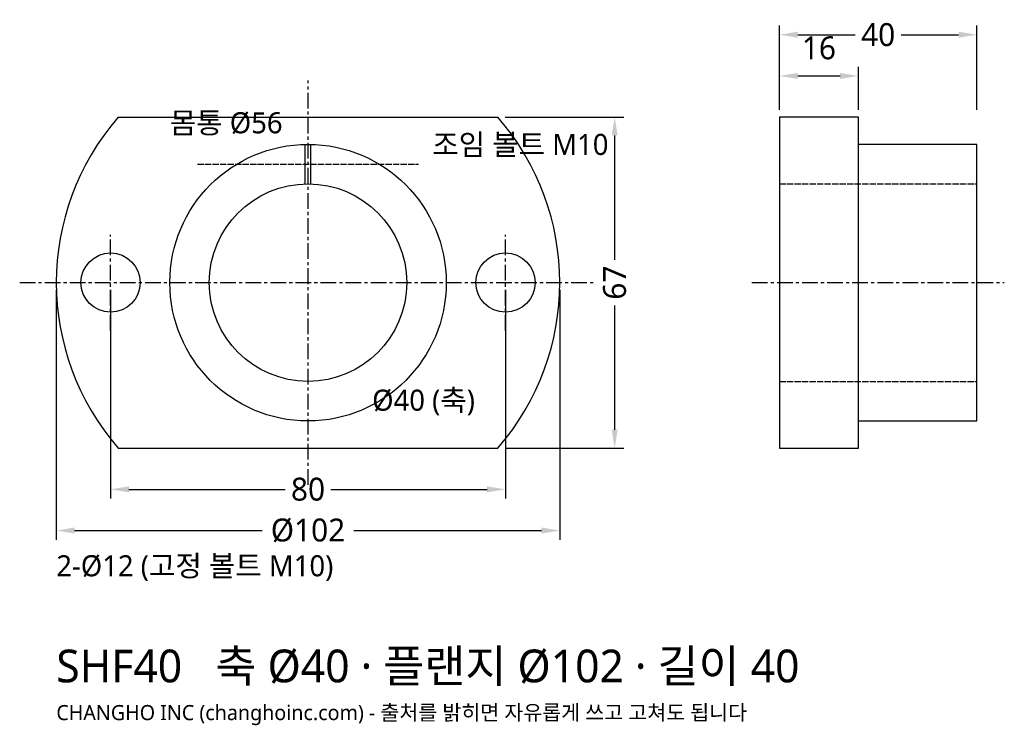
# Model space of a CAD drawing. Header units: millimetres. Extents: x -58 to 141, y -90 to 53.
import ezdxf

# ---------------------------------------------------------------- set-up
doc = ezdxf.new("R2010")
doc.units = ezdxf.units.MM
doc.linetypes.add('CENTER', pattern=[5.08, 3.175, -0.635, 0.635, -0.635])
doc.linetypes.add('DASHED', pattern=[1.524, 1.27, -0.254])
for name, color, linetype in [('문자', 7, 'CONTINUOUS'), ('숨은선', 3, 'DASHED'), ('외형선', 7, 'CONTINUOUS'), ('중심선', 1, 'CENTER'), ('치수', 4, 'CONTINUOUS')]:
    doc.layers.add(name, color=color, linetype=linetype)
doc.styles.add('CH_KOR', font='malgun.ttf')
doc.dimstyles.new('CH_DIM', dxfattribs={"dimtxt": 2.5, "dimasz": 2, "dimexe": 1, "dimexo": 0.8, "dimgap": 0.8, "dimtad": 1, "dimdec": 1, "dimdsep": 46, "dimtxsty": 'CH_KOR', "dimcen": 2.5, "dimclrd": 4, "dimclre": 4, "dimclrt": 4, "dimazin": 3, "dimtfac": 1, "dimtmove": 0, "dimatfit": 3})

# ---------------------------------------------------------------- blocks, each defined once
blk = doc.blocks.new('_CLOSEDFILLED')
at = {"color": 0, "linetype": 'BYBLOCK'}
blk.add_solid([(-1, 0.164), (0, 0), (-1, -0.164)], dxfattribs=at)
blk = doc.blocks.new('*D1')
at = {"color": 4}
for p, q in [((-51, -1.48), (-51, -52.05)), ((51, -1.48), (51, -52.05)), ((-47.29, -50.19), (-9.27, -50.19)), ((9.27, -50.19), (47.29, -50.19))]:
    blk.add_line(p, q, dxfattribs=at)
at = {"layer": 'Defpoints'}
for p in [(-51, 0), (51, 0), (-51, -50.19)]:
    blk.add_point(p, dxfattribs=at)
at = {"layer": '치수', "color": 4, "xscale": 3.709090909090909, "yscale": 3.709090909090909, "rotation": 180}
blk.add_blockref('_CLOSEDFILLED', (-51, -50.19), dxfattribs=at)
at = {"layer": '치수', "color": 4, "xscale": 3.709090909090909, "yscale": 3.709090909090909}
blk.add_blockref('_CLOSEDFILLED', (51, -50.19), dxfattribs=at)
at = {"layer": '치수', "color": 4, "insert": (0, -50.19), "char_height": 4.636, "attachment_point": 5, "style": 'CH_KOR'}
blk.add_mtext('Ø102', dxfattribs=at)
blk = doc.blocks.new('*D2')
at = {"color": 4}
for p, q in [((-40, -1.48), (-40, -43.7)), ((40, -1.48), (40, -43.7)), ((-36.29, -41.85), (-4.64, -41.85)), ((4.64, -41.85), (36.29, -41.85))]:
    blk.add_line(p, q, dxfattribs=at)
at = {"layer": 'Defpoints'}
for p in [(-40, 0), (40, 0), (-40, -41.85)]:
    blk.add_point(p, dxfattribs=at)
at = {"layer": '치수', "color": 4, "xscale": 3.709090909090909, "yscale": 3.709090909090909, "rotation": 180}
blk.add_blockref('_CLOSEDFILLED', (-40, -41.85), dxfattribs=at)
at = {"layer": '치수', "color": 4, "xscale": 3.709090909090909, "yscale": 3.709090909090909}
blk.add_blockref('_CLOSEDFILLED', (40, -41.85), dxfattribs=at)
at = {"layer": '치수', "color": 4, "insert": (0, -41.85), "char_height": 4.636, "attachment_point": 5, "style": 'CH_KOR'}
blk.add_mtext('80', dxfattribs=at)
blk = doc.blocks.new('*D3')
at = {"color": 4}
for p, q in [((39.94, 33.5), (63.98, 33.5)), ((62.13, 4.64), (62.13, 29.79)), ((62.13, -29.79), (62.13, -4.64)), ((39.94, -33.5), (63.98, -33.5))]:
    blk.add_line(p, q, dxfattribs=at)
at = {"layer": 'Defpoints'}
for p in [(38.45, 33.5), (38.45, -33.5), (62.13, -33.5)]:
    blk.add_point(p, dxfattribs=at)
at = {"layer": '치수', "color": 4, "xscale": 3.709090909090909, "yscale": 3.709090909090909}
for p, rotation in [((62.13, 33.5), 90), ((62.13, -33.5), 270)]:
    blk.add_blockref('_CLOSEDFILLED', p, dxfattribs=dict(at, rotation=rotation))
at = {"layer": '치수', "color": 4, "insert": (62.13, 0), "char_height": 4.636, "attachment_point": 5, "rotation": 90, "style": 'CH_KOR'}
blk.add_mtext('67', dxfattribs=at)
blk = doc.blocks.new('*D4')
at = {"color": 4}
for p, q in [((95.51, 34.98), (95.51, 52.05)), ((135.51, 34.98), (135.51, 52.05)), ((99.22, 50.19), (110.87, 50.19)), ((120.15, 50.19), (131.8, 50.19))]:
    blk.add_line(p, q, dxfattribs=at)
at = {"layer": 'Defpoints'}
for p in [(95.51, 50.19), (95.51, 33.5), (135.51, 33.5)]:
    blk.add_point(p, dxfattribs=at)
at = {"layer": '치수', "color": 4, "xscale": 3.709090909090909, "yscale": 3.709090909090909, "rotation": 180}
blk.add_blockref('_CLOSEDFILLED', (95.51, 50.19), dxfattribs=at)
at = {"layer": '치수', "color": 4, "xscale": 3.709090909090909, "yscale": 3.709090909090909}
blk.add_blockref('_CLOSEDFILLED', (135.51, 50.19), dxfattribs=at)
at = {"layer": '치수', "color": 4, "insert": (115.51, 50.19), "char_height": 4.636, "attachment_point": 5, "style": 'CH_KOR'}
blk.add_mtext('40', dxfattribs=at)
blk = doc.blocks.new('*D5')
at = {"color": 4}
for p, q in [((95.51, 34.98), (95.51, 43.7)), ((111.51, 34.98), (111.51, 43.7)), ((99.22, 41.85), (107.8, 41.85))]:
    blk.add_line(p, q, dxfattribs=at)
at = {"layer": 'Defpoints'}
for p in [(95.51, 41.85), (95.51, 33.5), (111.51, 33.5)]:
    blk.add_point(p, dxfattribs=at)
at = {"layer": '치수', "color": 4, "xscale": 3.709090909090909, "yscale": 3.709090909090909, "rotation": 180}
blk.add_blockref('_CLOSEDFILLED', (95.51, 41.85), dxfattribs=at)
at = {"layer": '치수', "color": 4, "xscale": 3.709090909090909, "yscale": 3.709090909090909}
blk.add_blockref('_CLOSEDFILLED', (111.51, 41.85), dxfattribs=at)
at = {"layer": '치수', "color": 4, "insert": (103.51, 47.5), "char_height": 4.636, "attachment_point": 5, "style": 'CH_KOR'}
blk.add_mtext('16', dxfattribs=at)

msp = doc.modelspace()

# ---------------------------------------------------------------- linework, layer by layer
at = {"layer": '숨은선'}
for p, q in [((-22.4, 24), (22.4, 24)), ((95.51, 20), (135.51, 20)), ((95.51, -20), (135.51, -20))]:
    msp.add_line(p, q, dxfattribs=at)
at = {"layer": '외형선'}
for p, q in [((-38.45, 33.5), (38.45, 33.5)), ((-0.6, 20), (-0.6, 28)), ((0.6, 20), (0.6, 28)), ((-38.45, -33.5), (38.45, -33.5))]:
    msp.add_line(p, q, dxfattribs=at)
msp.add_lwpolyline([(95.51, -33.5), (111.51, -33.5), (111.51, 33.5), (95.51, 33.5)], close=True, dxfattribs=at)
msp.add_lwpolyline([(111.51, -28), (135.51, -28), (135.51, 28), (111.51, 28)], dxfattribs=at)
for centre, radius in [((0, 0), 28), ((0, 0), 20), ((-40, 0), 6), ((40, 0), 6)]:
    msp.add_circle(centre, radius, dxfattribs=at)
for start, end in [(138.939, 221.061), (-41.061, 41.061)]:
    msp.add_arc((0, 0), 51, start, end, dxfattribs=at)
at = {"layer": '중심선'}
for p, q in [((0, -40.92), (0, 40.92)), ((-40, -9.71), (-40, 9.71)), ((40, -9.71), (40, 9.71)), ((-58.42, 0), (58.42, 0)), ((89.95, 0), (141.07, 0))]:
    msp.add_line(p, q, dxfattribs=at)

# ---------------------------------------------------------------- texts
at = {"layer": '문자', "style": 'CH_KOR'}
for s, height, p in [('몸통 Ø56', 4.265, (-28, 30.23)), ('조임 볼트 M10', 4.265, (25.18, 25.85)), ('Ø40 (축)', 4.265, (13, -25.93)), ('2-Ø12 (고정 볼트 M10)', 4.2655, (-51, -59.46)), ('SHF40   축 Ø40 · 플랜지 Ø102 · 길이 40', 6.63, (-51, -80.93)), ('CHANGHO INC (changhoinc.com) - 출처를 밝히면 자유롭게 쓰고 고쳐도 됩니다', 3.06, (-51, -88.58))]:
    msp.add_text(s, height=height, dxfattribs=at).set_placement(p)

# ---------------------------------------------------------------- dimensions: what is measured, and where the dimension line sits
at = {"layer": '치수'}
for base, p1, p2, picture, middle in [((95.51, 50.19), (95.51, 33.5), (135.51, 33.5), '*D4', (115.51, 50.19)), ((95.51, 41.85), (95.51, 33.5), (111.51, 33.5), '*D5', (103.51, 47.5)), ((-40, -41.85), (-40, 0), (40, 0), '*D2', (0, -41.85))]:
    dim = msp.add_linear_dim(base=base, p1=p1, p2=p2, dimstyle='CH_DIM', override={"dimscale": 1.854545}, dxfattribs=at)
    dim.commit()
    dim.dimension.update_dxf_attribs({"geometry": picture, "text_midpoint": middle})
dim = msp.add_linear_dim(base=(62.13, -33.5), p1=(38.45, -33.5), p2=(38.45, 33.5), angle=90, dimstyle='CH_DIM', override={"dimscale": 1.854545}, dxfattribs=at)
dim.commit()
dim.dimension.update_dxf_attribs({"geometry": '*D3', "text_midpoint": (62.13, 0)})
dim = msp.add_linear_dim(base=(-51, -50.19), p1=(-51, 0), p2=(51, 0), text='Ø102', dimstyle='CH_DIM', override={"dimscale": 1.854545}, dxfattribs=at)
dim.commit()
dim.dimension.update_dxf_attribs({"geometry": '*D1', "text_midpoint": (0, -50.19)})

doc.saveas('drawing.dxf')
